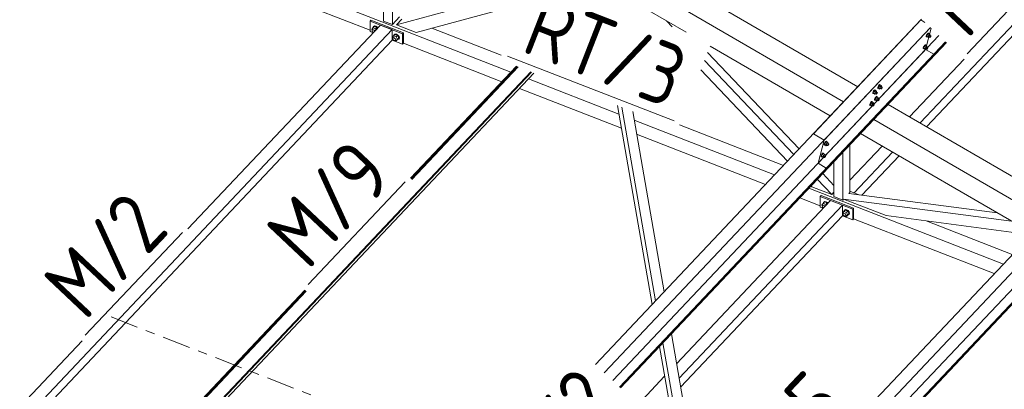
# Model space of a CAD drawing. Header units: millimetres. Extents: x -681 to 506, y -45 to 794.
# Tile 33 of 256: x 47 to 110, y 161 to 185. Entities that reach past the tile are written whole.
import ezdxf

# ---------------------------------------------------------------- set-up
doc = ezdxf.new("R2010")
doc.units = ezdxf.units.MM
doc.header["$LTSCALE"] = 0.6
doc.linetypes.add('XKITLINE00', pattern=[0])
doc.linetypes.add('XKITLINE03', pattern=[6, 3, -1, 1, -1])
for name, color, linetype, lineweight in [('Bolt', 7, 'Continuous', 0), ('Part', 2, 'Continuous', 0), ('PartMark', 3, 'Continuous', 0), ('S-GRID', 1, 'Continuous', 0)]:
    doc.layers.add(name, color=color, linetype=linetype, lineweight=lineweight)
doc.styles.add('ISOCPEUR', font='ISOCPEUR.TTF')

msp = doc.modelspace()

# ---------------------------------------------------------------- linework, layer by layer
at = {"layer": 'Bolt', "color": 3, "linetype": 'XKITLINE00', "lineweight": 0}
for p, q in [((69.312, 184.308), (69.394, 184.404)), ((69.393, 184.41), (69.416, 184.48)), ((69.394, 184.404), (69.393, 184.41)), ((69.394, 184.404), (69.486, 184.501)), ((69.558, 184.339), (69.394, 184.404)), ((69.416, 184.48), (69.481, 184.512)), ((69.416, 184.48), (69.433, 184.498)), ((69.498, 184.53), (69.433, 184.498)), ((69.481, 184.512), (69.568, 184.499)), ((69.651, 184.437), (69.486, 184.501)), ((69.586, 184.517), (69.498, 184.53)), ((69.558, 184.339), (69.651, 184.437)), ((69.568, 184.499), (69.656, 184.444)), ((69.674, 184.462), (69.586, 184.517)), ((69.678, 184.385), (69.651, 184.437)), ((69.656, 184.444), (69.691, 184.399)), ((69.708, 184.417), (69.674, 184.462)), ((69.341, 184.25), (69.312, 184.308)), ((69.335, 184.232), (69.348, 184.27)), ((69.348, 184.184), (69.335, 184.232)), ((69.348, 184.27), (69.394, 184.318)), ((69.348, 184.27), (69.383, 184.287)), ((69.383, 184.14), (69.348, 184.184)), ((69.383, 184.287), (69.43, 184.28)), ((69.423, 184.115), (69.383, 184.14)), ((69.43, 184.28), (69.478, 184.25)), ((69.478, 184.25), (69.511, 184.208)), ((69.585, 184.287), (69.558, 184.339)), ((70.641, 183.789), (70.724, 183.885)), ((70.671, 183.732), (70.641, 183.789)), ((70.678, 183.751), (70.724, 183.8)), ((70.678, 183.751), (70.712, 183.768)), ((70.712, 183.768), (70.76, 183.761)), ((70.723, 183.891), (70.746, 183.961)), ((70.724, 183.885), (70.723, 183.891)), ((70.724, 183.885), (70.816, 183.983)), ((70.724, 183.885), (70.888, 183.821)), ((70.746, 183.961), (70.81, 183.993)), ((70.746, 183.961), (70.763, 183.979)), ((70.76, 183.761), (70.807, 183.731)), ((70.828, 184.012), (70.763, 183.979)), ((70.81, 183.993), (70.898, 183.98)), ((70.981, 183.918), (70.816, 183.983)), ((70.916, 183.999), (70.828, 184.012)), ((70.888, 183.821), (70.981, 183.918)), ((70.888, 183.821), (70.971, 183.661)), ((70.898, 183.98), (70.986, 183.925)), ((71.003, 183.943), (70.916, 183.999)), ((70.971, 183.661), (71.063, 183.759)), ((71.063, 183.759), (70.981, 183.918)), ((70.981, 183.663), (71.063, 183.759)), ((70.986, 183.925), (71.05, 183.842)), ((71.068, 183.86), (71.003, 183.943)), ((71.05, 183.842), (71.074, 183.754)), ((71.091, 183.773), (71.068, 183.86)), ((71.068, 183.703), (71.091, 183.773)), ((104.996, 183.845), (104.999, 183.88)), ((104.996, 183.845), (105.02, 183.831)), ((105.02, 183.935), (104.999, 183.88)), ((105.054, 183.995), (105.02, 183.935)), ((105.02, 183.831), (105.022, 183.867)), ((105.036, 183.825), (105.02, 183.831)), ((105.022, 183.867), (105.043, 183.922)), ((105.078, 183.978), (105.028, 183.873)), ((105.121, 183.819), (105.028, 183.873)), ((105.028, 183.873), (105.041, 183.835)), ((105.046, 183.832), (105.036, 183.825)), ((105.041, 183.835), (105.134, 183.781)), ((105.043, 183.922), (105.077, 183.982)), ((105.092, 184.044), (105.054, 183.995)), ((105.077, 183.982), (105.115, 184.031)), ((105.142, 184.045), (105.078, 183.978)), ((105.171, 183.924), (105.078, 183.978)), ((105.123, 184.069), (105.092, 184.044)), ((105.115, 184.031), (105.146, 184.055)), ((105.121, 183.819), (105.171, 183.924)), ((105.121, 183.819), (105.134, 183.781)), ((105.14, 184.062), (105.123, 184.069)), ((105.134, 183.781), (105.17, 183.819)), ((105.14, 184.062), (105.163, 184.049)), ((105.142, 184.045), (105.235, 183.991)), ((105.146, 184.055), (105.163, 184.049)), ((105.148, 183.832), (105.223, 183.788)), ((105.163, 184.049), (105.162, 184.033)), ((105.235, 183.991), (105.171, 183.924)), ((105.22, 183.94), (105.294, 183.897)), ((105.223, 183.788), (105.224, 183.806)), ((105.231, 183.785), (105.223, 183.788)), ((105.224, 183.806), (105.235, 183.834)), ((105.247, 183.798), (105.231, 183.785)), ((105.247, 183.953), (105.235, 183.991)), ((105.235, 183.834), (105.252, 183.864)), ((105.237, 183.931), (105.247, 183.953)), ((105.266, 183.822), (105.247, 183.798)), ((105.252, 183.864), (105.27, 183.888)), ((105.283, 183.852), (105.266, 183.822)), ((105.27, 183.888), (105.286, 183.9)), ((105.293, 183.879), (105.283, 183.852)), ((105.286, 183.9), (105.294, 183.897)), ((105.294, 183.897), (105.293, 183.879)), ((70.665, 183.713), (70.678, 183.751)), ((70.678, 183.666), (70.665, 183.713)), ((70.712, 183.621), (70.678, 183.666)), ((70.76, 183.591), (70.712, 183.621)), ((70.807, 183.584), (70.76, 183.591)), ((70.807, 183.731), (70.842, 183.687)), ((70.842, 183.602), (70.807, 183.584)), ((70.822, 183.591), (70.888, 183.565)), ((70.842, 183.687), (70.855, 183.639)), ((70.842, 183.602), (70.888, 183.65)), ((70.855, 183.639), (70.842, 183.602)), ((70.888, 183.565), (70.981, 183.663)), ((70.888, 183.565), (70.971, 183.661)), ((70.986, 183.652), (70.972, 183.654)), ((71.05, 183.685), (70.986, 183.652)), ((71.074, 183.754), (71.05, 183.685)), ((71.05, 183.685), (71.068, 183.703)), ((104.799, 183.089), (104.801, 183.125)), ((104.823, 183.18), (104.801, 183.125)), ((104.857, 183.24), (104.823, 183.18)), ((104.825, 183.111), (104.846, 183.166)), ((104.881, 183.223), (104.831, 183.117)), ((104.846, 183.166), (104.88, 183.226)), ((104.894, 183.289), (104.857, 183.24)), ((104.88, 183.226), (104.918, 183.275)), ((104.944, 183.29), (104.881, 183.223)), ((104.974, 183.169), (104.881, 183.223)), ((104.926, 183.313), (104.894, 183.289)), ((104.918, 183.275), (104.949, 183.3)), ((104.924, 183.063), (104.974, 183.169)), ((104.942, 183.307), (104.926, 183.313)), ((104.942, 183.307), (104.966, 183.293)), ((104.944, 183.29), (105.037, 183.236)), ((104.949, 183.3), (104.966, 183.293)), ((104.966, 183.293), (104.965, 183.278)), ((105.037, 183.236), (104.974, 183.169)), ((105.023, 183.185), (105.097, 183.142)), ((105.05, 183.197), (105.037, 183.236)), ((105.039, 183.175), (105.05, 183.197)), ((105.054, 183.108), (105.073, 183.133)), ((105.073, 183.133), (105.089, 183.145)), ((105.096, 183.124), (105.085, 183.096)), ((105.089, 183.145), (105.097, 183.142)), ((105.097, 183.142), (105.096, 183.124)), ((104.799, 183.089), (104.822, 183.076)), ((104.822, 183.076), (104.825, 183.111)), ((104.839, 183.069), (104.822, 183.076)), ((104.924, 183.063), (104.831, 183.117)), ((104.831, 183.117), (104.843, 183.079)), ((104.848, 183.077), (104.839, 183.069)), ((104.843, 183.079), (104.936, 183.025)), ((104.924, 183.063), (104.936, 183.025)), ((104.936, 183.025), (104.973, 183.064)), ((104.951, 183.076), (105.025, 183.033)), ((105.025, 183.033), (105.027, 183.051)), ((105.034, 183.03), (105.025, 183.033)), ((105.027, 183.051), (105.037, 183.078)), ((105.049, 183.042), (105.034, 183.03)), ((105.037, 183.078), (105.054, 183.108)), ((105.068, 183.066), (105.049, 183.042)), ((105.085, 183.096), (105.068, 183.066)), ((101.893, 180.623), (101.872, 180.568)), ((101.927, 180.683), (101.893, 180.623)), ((101.895, 180.554), (101.916, 180.609)), ((101.951, 180.666), (101.901, 180.561)), ((101.916, 180.609), (101.95, 180.669)), ((101.965, 180.732), (101.927, 180.683)), ((101.95, 180.669), (101.988, 180.718)), ((102.015, 180.733), (101.951, 180.666)), ((102.044, 180.612), (101.951, 180.666)), ((101.996, 180.756), (101.965, 180.732)), ((101.988, 180.718), (102.019, 180.743)), ((101.994, 180.507), (102.044, 180.612)), ((102.013, 180.75), (101.996, 180.756)), ((102.013, 180.75), (102.036, 180.736)), ((102.015, 180.733), (102.108, 180.679)), ((102.019, 180.743), (102.036, 180.736)), ((102.036, 180.736), (102.035, 180.721)), ((102.108, 180.679), (102.044, 180.612)), ((102.093, 180.628), (102.167, 180.585)), ((102.12, 180.641), (102.108, 180.679)), ((102.11, 180.618), (102.12, 180.641)), ((102.143, 180.576), (102.159, 180.588)), ((102.159, 180.588), (102.167, 180.585)), ((101.552, 180.196), (101.555, 180.232)), ((101.552, 180.196), (101.576, 180.183)), ((101.576, 180.287), (101.555, 180.232)), ((101.61, 180.347), (101.576, 180.287)), ((101.576, 180.183), (101.578, 180.218)), ((101.592, 180.177), (101.576, 180.183)), ((101.578, 180.218), (101.599, 180.274)), ((101.634, 180.33), (101.584, 180.225)), ((101.677, 180.171), (101.584, 180.225)), ((101.584, 180.225), (101.597, 180.186)), ((101.601, 180.184), (101.592, 180.177)), ((101.597, 180.186), (101.69, 180.132)), ((101.599, 180.274), (101.633, 180.334)), ((101.648, 180.396), (101.61, 180.347)), ((101.633, 180.334), (101.671, 180.382)), ((101.698, 180.397), (101.634, 180.33)), ((101.727, 180.276), (101.634, 180.33)), ((101.679, 180.42), (101.648, 180.396)), ((101.671, 180.382), (101.702, 180.407)), ((101.677, 180.171), (101.727, 180.276)), ((101.677, 180.171), (101.69, 180.132)), ((101.696, 180.414), (101.679, 180.42)), ((101.69, 180.132), (101.726, 180.171)), ((101.696, 180.414), (101.719, 180.4)), ((101.698, 180.397), (101.791, 180.343)), ((101.702, 180.407), (101.719, 180.4)), ((101.704, 180.183), (101.779, 180.14)), ((101.719, 180.4), (101.718, 180.385)), ((101.791, 180.343), (101.727, 180.276)), ((101.767, 179.976), (101.73, 179.927)), ((101.753, 179.914), (101.791, 179.963)), ((101.817, 179.977), (101.754, 179.91)), ((101.799, 180.001), (101.767, 179.976)), ((101.776, 180.292), (101.85, 180.249)), ((101.779, 180.14), (101.78, 180.158)), ((101.787, 180.137), (101.779, 180.14)), ((101.78, 180.158), (101.79, 180.186)), ((101.803, 180.149), (101.787, 180.137)), ((101.79, 180.186), (101.807, 180.216)), ((101.803, 180.305), (101.791, 180.343)), ((101.791, 179.963), (101.822, 179.987)), ((101.793, 180.282), (101.803, 180.305)), ((101.815, 179.994), (101.799, 180.001)), ((101.822, 180.174), (101.803, 180.149)), ((101.807, 180.216), (101.826, 180.24)), ((101.815, 179.994), (101.839, 179.981)), ((101.817, 179.977), (101.91, 179.923)), ((101.839, 180.204), (101.822, 180.174)), ((101.822, 179.987), (101.839, 179.981)), ((101.826, 180.24), (101.842, 180.252)), ((101.839, 179.981), (101.837, 179.965)), ((101.849, 180.231), (101.839, 180.204)), ((101.842, 180.252), (101.85, 180.249)), ((101.85, 180.249), (101.849, 180.231)), ((101.869, 180.532), (101.872, 180.568)), ((101.869, 180.532), (101.893, 180.519)), ((101.893, 180.519), (101.895, 180.554)), ((101.909, 180.512), (101.893, 180.519)), ((101.994, 180.507), (101.901, 180.561)), ((101.901, 180.561), (101.914, 180.522)), ((101.918, 180.52), (101.909, 180.512)), ((101.914, 180.522), (102.007, 180.468)), ((101.994, 180.507), (102.007, 180.468)), ((102.007, 180.468), (102.043, 180.507)), ((102.021, 180.519), (102.096, 180.476)), ((102.096, 180.476), (102.097, 180.494)), ((102.104, 180.473), (102.096, 180.476)), ((102.097, 180.494), (102.108, 180.521)), ((102.12, 180.485), (102.104, 180.473)), ((102.108, 180.521), (102.125, 180.551)), ((102.139, 180.509), (102.12, 180.485)), ((102.125, 180.551), (102.143, 180.576)), ((102.156, 180.539), (102.139, 180.509)), ((102.166, 180.567), (102.156, 180.539)), ((102.167, 180.585), (102.166, 180.567)), ((101.355, 179.441), (101.357, 179.476)), ((101.355, 179.441), (101.378, 179.427)), ((101.379, 179.532), (101.357, 179.476)), ((101.378, 179.427), (101.381, 179.463)), ((101.395, 179.421), (101.378, 179.427)), ((101.412, 179.592), (101.379, 179.532)), ((101.381, 179.463), (101.402, 179.518)), ((101.437, 179.574), (101.387, 179.469)), ((101.479, 179.415), (101.387, 179.469)), ((101.387, 179.469), (101.399, 179.431)), ((101.404, 179.428), (101.395, 179.421)), ((101.399, 179.431), (101.492, 179.377)), ((101.402, 179.518), (101.436, 179.578)), ((101.45, 179.64), (101.412, 179.592)), ((101.436, 179.578), (101.473, 179.627)), ((101.5, 179.641), (101.437, 179.574)), ((101.53, 179.521), (101.437, 179.574)), ((101.482, 179.665), (101.45, 179.64)), ((101.473, 179.627), (101.505, 179.651)), ((101.479, 179.415), (101.53, 179.521)), ((101.479, 179.415), (101.492, 179.377)), ((101.498, 179.658), (101.482, 179.665)), ((101.492, 179.377), (101.528, 179.415)), ((101.498, 179.658), (101.522, 179.645)), ((101.5, 179.641), (101.593, 179.587)), ((101.505, 179.651), (101.522, 179.645)), ((101.507, 179.428), (101.581, 179.385)), ((101.522, 179.645), (101.52, 179.63)), ((101.593, 179.587), (101.53, 179.521)), ((101.579, 179.537), (101.653, 179.493)), ((101.581, 179.385), (101.582, 179.402)), ((101.589, 179.382), (101.581, 179.385)), ((101.582, 179.402), (101.593, 179.43)), ((101.605, 179.394), (101.589, 179.382)), ((101.606, 179.549), (101.593, 179.587)), ((101.593, 179.43), (101.61, 179.46)), ((101.595, 179.527), (101.606, 179.549)), ((101.624, 179.418), (101.605, 179.394)), ((101.61, 179.46), (101.629, 179.484)), ((101.641, 179.448), (101.624, 179.418)), ((101.629, 179.484), (101.645, 179.497)), ((101.652, 179.476), (101.641, 179.448)), ((101.645, 179.497), (101.653, 179.493)), ((101.653, 179.493), (101.652, 179.476)), ((101.672, 179.777), (101.674, 179.812)), ((101.672, 179.777), (101.695, 179.763)), ((101.696, 179.867), (101.674, 179.812)), ((101.695, 179.763), (101.698, 179.799)), ((101.712, 179.757), (101.695, 179.763)), ((101.73, 179.927), (101.696, 179.867)), ((101.698, 179.799), (101.719, 179.854)), ((101.754, 179.91), (101.704, 179.805)), ((101.796, 179.751), (101.704, 179.805)), ((101.704, 179.805), (101.716, 179.767)), ((101.721, 179.764), (101.712, 179.757)), ((101.716, 179.767), (101.809, 179.713)), ((101.719, 179.854), (101.753, 179.914)), ((101.847, 179.856), (101.754, 179.91)), ((101.796, 179.751), (101.847, 179.856)), ((101.796, 179.751), (101.809, 179.713)), ((101.809, 179.713), (101.846, 179.751)), ((101.824, 179.764), (101.898, 179.721)), ((101.91, 179.923), (101.847, 179.856)), ((101.896, 179.872), (101.97, 179.829)), ((101.898, 179.721), (101.899, 179.738)), ((101.907, 179.717), (101.898, 179.721)), ((101.899, 179.738), (101.91, 179.766)), ((101.922, 179.73), (101.907, 179.717)), ((101.923, 179.885), (101.91, 179.923)), ((101.91, 179.766), (101.927, 179.796)), ((101.912, 179.863), (101.923, 179.885)), ((101.941, 179.754), (101.922, 179.73)), ((101.927, 179.796), (101.946, 179.82)), ((101.958, 179.784), (101.941, 179.754)), ((101.946, 179.82), (101.962, 179.832)), ((101.969, 179.812), (101.958, 179.784)), ((101.962, 179.832), (101.97, 179.829)), ((101.97, 179.829), (101.969, 179.812)), ((98.425, 176.884), (98.428, 176.919)), ((98.425, 176.884), (98.448, 176.87)), ((98.449, 176.975), (98.428, 176.919)), ((98.448, 176.87), (98.451, 176.906)), ((98.465, 176.864), (98.448, 176.87)), ((98.483, 177.035), (98.449, 176.975)), ((98.451, 176.906), (98.472, 176.961)), ((98.507, 177.018), (98.457, 176.912)), ((98.55, 176.858), (98.457, 176.912)), ((98.457, 176.912), (98.47, 176.874)), ((98.474, 176.871), (98.465, 176.864)), ((98.47, 176.874), (98.563, 176.82)), ((98.472, 176.961), (98.506, 177.021)), ((98.521, 177.083), (98.483, 177.035)), ((98.506, 177.021), (98.544, 177.07)), ((98.571, 177.085), (98.507, 177.018)), ((98.6, 176.964), (98.507, 177.018)), ((98.552, 177.108), (98.521, 177.083)), ((98.544, 177.07), (98.575, 177.094)), ((98.55, 176.858), (98.6, 176.964)), ((98.55, 176.858), (98.563, 176.82)), ((98.569, 177.102), (98.552, 177.108)), ((98.563, 176.82), (98.599, 176.858)), ((98.569, 177.102), (98.592, 177.088)), ((98.571, 177.085), (98.664, 177.031)), ((98.575, 177.094), (98.592, 177.088)), ((98.577, 176.871), (98.652, 176.828)), ((98.592, 177.088), (98.591, 177.073)), ((98.664, 177.031), (98.6, 176.964)), ((98.649, 176.98), (98.723, 176.937)), ((98.652, 176.828), (98.653, 176.846)), ((98.66, 176.825), (98.652, 176.828)), ((98.653, 176.846), (98.663, 176.873)), ((98.676, 176.837), (98.66, 176.825)), ((98.663, 176.873), (98.68, 176.903)), ((98.676, 176.992), (98.664, 177.031)), ((98.666, 176.97), (98.676, 176.992)), ((98.695, 176.861), (98.676, 176.837)), ((98.68, 176.903), (98.699, 176.928)), ((98.711, 176.891), (98.695, 176.861)), ((98.699, 176.928), (98.715, 176.94)), ((98.722, 176.919), (98.711, 176.891)), ((98.715, 176.94), (98.723, 176.937)), ((98.723, 176.937), (98.722, 176.919)), ((98.228, 176.128), (98.23, 176.164)), ((98.251, 176.219), (98.23, 176.164)), ((98.285, 176.279), (98.251, 176.219)), ((98.254, 176.15), (98.275, 176.206)), ((98.31, 176.262), (98.26, 176.157)), ((98.352, 176.103), (98.26, 176.157)), ((98.26, 176.157), (98.272, 176.118)), ((98.275, 176.206), (98.309, 176.266)), ((98.323, 176.328), (98.285, 176.279)), ((98.309, 176.266), (98.346, 176.314)), ((98.373, 176.329), (98.31, 176.262)), ((98.403, 176.208), (98.31, 176.262)), ((98.355, 176.352), (98.323, 176.328)), ((98.346, 176.314), (98.378, 176.339)), ((98.352, 176.103), (98.403, 176.208)), ((98.371, 176.346), (98.355, 176.352)), ((98.371, 176.346), (98.394, 176.333)), ((98.373, 176.329), (98.466, 176.275)), ((98.378, 176.339), (98.394, 176.333)), ((98.394, 176.333), (98.393, 176.317)), ((98.466, 176.275), (98.403, 176.208)), ((98.452, 176.224), (98.526, 176.181)), ((98.479, 176.237), (98.466, 176.275)), ((98.468, 176.215), (98.479, 176.237)), ((98.483, 176.148), (98.502, 176.172)), ((98.502, 176.172), (98.518, 176.184)), ((98.525, 176.163), (98.514, 176.136)), ((98.518, 176.184), (98.526, 176.181)), ((98.526, 176.181), (98.525, 176.163)), ((98.228, 176.128), (98.251, 176.115)), ((98.251, 176.115), (98.254, 176.15)), ((98.268, 176.109), (98.251, 176.115)), ((98.277, 176.116), (98.268, 176.109)), ((98.272, 176.118), (98.365, 176.065)), ((98.352, 176.103), (98.365, 176.065)), ((98.365, 176.065), (98.401, 176.103)), ((98.38, 176.115), (98.454, 176.072)), ((98.454, 176.072), (98.455, 176.09)), ((98.462, 176.069), (98.454, 176.072)), ((98.455, 176.09), (98.466, 176.118)), ((98.478, 176.081), (98.462, 176.069)), ((98.466, 176.118), (98.483, 176.148)), ((98.497, 176.106), (98.478, 176.081)), ((98.514, 176.136), (98.497, 176.106)), ((98.284, 173.007), (98.366, 173.103)), ((98.313, 172.95), (98.284, 173.007)), ((98.32, 172.969), (98.366, 173.018)), ((98.32, 172.969), (98.355, 172.987)), ((98.355, 172.987), (98.402, 172.979)), ((98.365, 173.109), (98.388, 173.179)), ((98.366, 173.103), (98.365, 173.109)), ((98.366, 173.103), (98.458, 173.201)), ((98.53, 173.039), (98.366, 173.103)), ((98.388, 173.179), (98.453, 173.212)), ((98.388, 173.179), (98.405, 173.197)), ((98.47, 173.23), (98.405, 173.197)), ((98.453, 173.212), (98.54, 173.198)), ((98.623, 173.136), (98.458, 173.201)), ((98.558, 173.217), (98.47, 173.23)), ((98.53, 173.039), (98.623, 173.136)), ((98.557, 172.986), (98.53, 173.039)), ((98.54, 173.198), (98.628, 173.143)), ((98.646, 173.161), (98.558, 173.217)), ((98.65, 173.084), (98.623, 173.136)), ((98.628, 173.143), (98.663, 173.098)), ((98.68, 173.117), (98.646, 173.161)), ((98.307, 172.931), (98.32, 172.969)), ((98.32, 172.884), (98.307, 172.931)), ((98.355, 172.839), (98.32, 172.884)), ((98.395, 172.814), (98.355, 172.839)), ((98.402, 172.979), (98.45, 172.95)), ((98.45, 172.95), (98.483, 172.907)), ((99.614, 172.489), (99.696, 172.584)), ((99.643, 172.431), (99.614, 172.489)), ((99.637, 172.413), (99.65, 172.45)), ((99.65, 172.365), (99.637, 172.413)), ((99.65, 172.45), (99.696, 172.499)), ((99.65, 172.45), (99.684, 172.468)), ((99.684, 172.32), (99.65, 172.365)), ((99.684, 172.468), (99.732, 172.461)), ((99.695, 172.591), (99.718, 172.66)), ((99.696, 172.585), (99.695, 172.591)), ((99.696, 172.584), (99.788, 172.682)), ((99.696, 172.584), (99.86, 172.52)), ((99.718, 172.66), (99.782, 172.693)), ((99.718, 172.66), (99.735, 172.679)), ((99.732, 172.461), (99.779, 172.431)), ((99.8, 172.711), (99.735, 172.679)), ((99.779, 172.431), (99.814, 172.386)), ((99.782, 172.693), (99.87, 172.68)), ((99.953, 172.618), (99.788, 172.682)), ((99.888, 172.698), (99.8, 172.711)), ((99.814, 172.386), (99.827, 172.339)), ((99.814, 172.301), (99.86, 172.35)), ((99.86, 172.52), (99.953, 172.618)), ((99.86, 172.52), (99.943, 172.36)), ((99.86, 172.265), (99.953, 172.362)), ((99.86, 172.265), (99.943, 172.36)), ((99.87, 172.68), (99.958, 172.624)), ((99.975, 172.643), (99.888, 172.698)), ((99.943, 172.36), (100.035, 172.458)), ((99.958, 172.352), (99.944, 172.354)), ((100.035, 172.458), (99.953, 172.618)), ((99.953, 172.362), (100.035, 172.458)), ((99.958, 172.624), (100.022, 172.542)), ((100.022, 172.384), (99.958, 172.352)), ((100.04, 172.56), (99.975, 172.643)), ((100.022, 172.542), (100.046, 172.454)), ((100.046, 172.454), (100.022, 172.384)), ((100.022, 172.384), (100.04, 172.402)), ((100.063, 172.472), (100.04, 172.56)), ((100.04, 172.402), (100.063, 172.472)), ((99.732, 172.291), (99.684, 172.32)), ((99.779, 172.283), (99.732, 172.291)), ((99.814, 172.301), (99.779, 172.283)), ((99.794, 172.291), (99.86, 172.265)), ((99.827, 172.339), (99.814, 172.301))]:
    msp.add_line(p, q, dxfattribs=at)
at = {"layer": 'Part', "color": 2, "linetype": 'XKITLINE00', "lineweight": 0}
for p, q in [((39.104, 196.844), (78.273, 181.565)), ((42.381, 194.714), (69.206, 184.251)), ((70.078, 193.527), (70.078, 184.846)), ((70.648, 193.305), (70.648, 184.623)), ((105.017, 178.047), (118.867, 192.718)), ((104.602, 178.288), (118.137, 192.625)), ((70.899, 184.609), (79.292, 186.885)), ((85.616, 186.405), (89.55, 184.12)), ((90.025, 186.75), (100.594, 180.614)), ((72.179, 184.11), (78.922, 185.939)), ((89.103, 185.773), (99.671, 179.637)), ((70.648, 184.623), (71.109, 185.112)), ((69.871, 184.589), (57.477, 171.461)), ((69.263, 184.91), (69.206, 184.848)), ((69.206, 184.848), (71.295, 184.033)), ((69.206, 184.168), (69.206, 184.848)), ((71.353, 184.094), (69.263, 184.91)), ((70.631, 184.293), (69.871, 184.589)), ((70.078, 184.846), (70.648, 184.623)), ((70.899, 184.609), (71.245, 184.975)), ((72.179, 184.11), (70.899, 184.609)), ((104.652, 184.914), (83.718, 162.738)), ((84.281, 162.207), (105.263, 184.433)), ((88.651, 184.471), (88.288, 184.853)), ((104.7, 184.964), (97.735, 177.586)), ((98.423, 177.187), (105.263, 184.433)), ((104.652, 184.914), (104.917, 184.76)), ((105.308, 184.391), (104.949, 183.018)), ((70.631, 184.293), (39.103, 150.896)), ((69.206, 184.168), (69.401, 184.091)), ((70.631, 183.612), (70.631, 184.293)), ((71.353, 184.094), (71.295, 184.033)), ((71.295, 184.033), (71.295, 183.352)), ((71.353, 183.413), (71.353, 184.094)), ((73.19, 184.384), (77.639, 182.648)), ((105.803, 183.923), (98.032, 175.691)), ((39.87, 151.027), (70.631, 183.612)), ((70.631, 183.612), (71.295, 183.352)), ((71.295, 183.352), (71.353, 183.413)), ((71.353, 183.413), (77.686, 180.943)), ((91.082, 183.231), (98.822, 178.738)), ((106.239, 183.512), (98.634, 175.455)), ((106.254, 183.497), (98.652, 175.444)), ((101.62, 178.506), (106.295, 183.459)), ((104.949, 183.018), (84.821, 161.697)), ((105.551, 182.782), (85.257, 161.286)), ((105.569, 182.771), (85.272, 161.271)), ((96.818, 176.615), (90.92, 182.816)), ((101.62, 178.506), (105.539, 182.658)), ((105.482, 182.709), (104.949, 183.018)), ((105.539, 182.658), (105.569, 182.771)), ((105.569, 182.771), (105.551, 182.782)), ((71.813, 174.722), (78.628, 181.941)), ((71.841, 174.695), (78.667, 181.925)), ((78.731, 181.9), (71.888, 174.651)), ((96.472, 176.249), (90.718, 182.298)), ((103.93, 178.677), (107.431, 182.386)), ((53.724, 154.21), (79.56, 181.577)), ((53.763, 154.194), (79.599, 181.562)), ((53.92, 154.133), (79.755, 181.501)), ((96.071, 175.824), (90.484, 181.698)), ((79.401, 181.125), (85.224, 178.854)), ((78.814, 180.503), (85.383, 177.941)), ((87.358, 166.594), (85.128, 179.405)), ((102.542, 179.483), (113.602, 173.063)), ((87.581, 166.83), (85.411, 179.295)), ((88.127, 167.409), (86.105, 179.024)), ((85.313, 161.233), (101.62, 178.506)), ((86.201, 178.473), (95.243, 174.946)), ((89.11, 178.174), (95.819, 175.557)), ((98.622, 175.331), (101.62, 178.506)), ((101.62, 178.506), (112.679, 172.086)), ((86.36, 177.56), (94.656, 174.324)), ((97.735, 177.586), (98.423, 177.187)), ((100.771, 177.607), (111.83, 171.187)), ((90.916, 147.905), (118.348, 176.963)), ((98.423, 177.187), (98.032, 175.691)), ((100.081, 173.811), (100.081, 176.876)), ((100.081, 174.6), (102.159, 176.801)), ((117.66, 177.362), (101.344, 160.079)), ((99.62, 173.323), (99.62, 176.388)), ((100.354, 173.788), (102.83, 176.411)), ((100.86, 173.643), (103.246, 176.17)), ((98.032, 175.691), (98.565, 175.382)), ((99.05, 173.545), (99.05, 175.784)), ((117.957, 175.467), (91.075, 146.992)), ((118.559, 175.231), (91.204, 146.255)), ((118.577, 175.22), (91.208, 146.229)), ((99.05, 174.268), (98.332, 175.023)), ((98.652, 175.444), (98.622, 175.331)), ((98.634, 175.455), (98.652, 175.444)), ((98.914, 173.682), (97.986, 174.657)), ((99.007, 174.314), (99.05, 174.297)), ((97.448, 174.086), (109.96, 169.206)), ((97.634, 174.181), (97.585, 174.232)), ((97.634, 174.181), (98.914, 173.682)), ((98.914, 173.682), (99.05, 173.826)), ((100.024, 173.753), (109.571, 172.498)), ((100.026, 173.752), (100.081, 173.811)), ((100.081, 173.895), (100.66, 173.669)), ((88.931, 162.79), (98.843, 173.289)), ((89.093, 161.86), (99.603, 172.992)), ((96.86, 173.464), (98.178, 172.95)), ((98.235, 173.609), (98.178, 173.548)), ((98.178, 173.548), (100.268, 172.733)), ((98.178, 172.867), (98.178, 173.548)), ((100.325, 172.794), (98.235, 173.609)), ((98.843, 173.289), (99.603, 172.992)), ((99.05, 173.545), (99.62, 173.323)), ((99.603, 172.311), (99.603, 172.992)), ((99.62, 173.323), (99.678, 173.384)), ((99.678, 173.386), (110.488, 171.966)), ((99.678, 173.384), (102.408, 172.319)), ((98.178, 172.867), (98.373, 172.791)), ((100.325, 172.794), (100.268, 172.733)), ((100.268, 172.733), (100.268, 172.052)), ((100.325, 172.113), (100.325, 172.794)), ((89.193, 161.285), (99.603, 172.311)), ((99.603, 172.311), (100.268, 172.052)), ((100.268, 172.052), (100.325, 172.113)), ((100.325, 172.113), (109.373, 168.584)), ((102.408, 172.319), (111.742, 171.093)), ((104.991, 171.979), (110.537, 169.816)), ((91.22, 146.16), (114.628, 170.955)), ((52.792, 154.573), (65.013, 167.518)), ((52.831, 154.558), (65.041, 167.492)), ((65.087, 167.448), (52.895, 154.533)), ((50.677, 164.257), (38.83, 151.708)), ((89.672, 154.818), (88.05, 164.132)), ((91.262, 149.399), (88.597, 164.711)), ((89.416, 154.774), (87.828, 163.897)), ((86.449, 160.16), (88.163, 161.975))]:
    msp.add_line(p, q, dxfattribs=at)
at = {"layer": 'PartMark', "color": 1, "linetype": 'XKITLINE00', "lineweight": 0}
for p, q in [((107.633, 182.746), (113.884, 189.367)), ((78.048, 182.596), (88.774, 178.413)), ((65.214, 167.878), (71.466, 174.5)), ((50.879, 164.617), (57.13, 171.239))]:
    msp.add_line(p, q, dxfattribs=at)
at = {"layer": 'S-GRID', "color": 1, "linetype": 'XKITLINE03', "lineweight": 0}
msp.add_line((52.547, 165.802), (71.714, 158.326), dxfattribs=at)

# ---------------------------------------------------------------- texts
at = {"layer": 'PartMark', "color": 1, "style": 'ISOCPEUR', "width": 0.85}
for s, rotation, p in [('M/2', 46.65022, (107.609, 183.594)), ('RT/3', -21.3083, (78.825, 182.937)), ('M/9', 46.65022, (65.19, 168.726)), ('M/2', 46.65022, (50.854, 165.465)), ('M/2', 46.65022, (79.826, 154.164)), ('S/5', 46.65022, (94.957, 154.333))]:
    msp.add_text(s, height=4, rotation=rotation, dxfattribs=at).set_placement(p)

doc.saveas('drawing.dxf')
